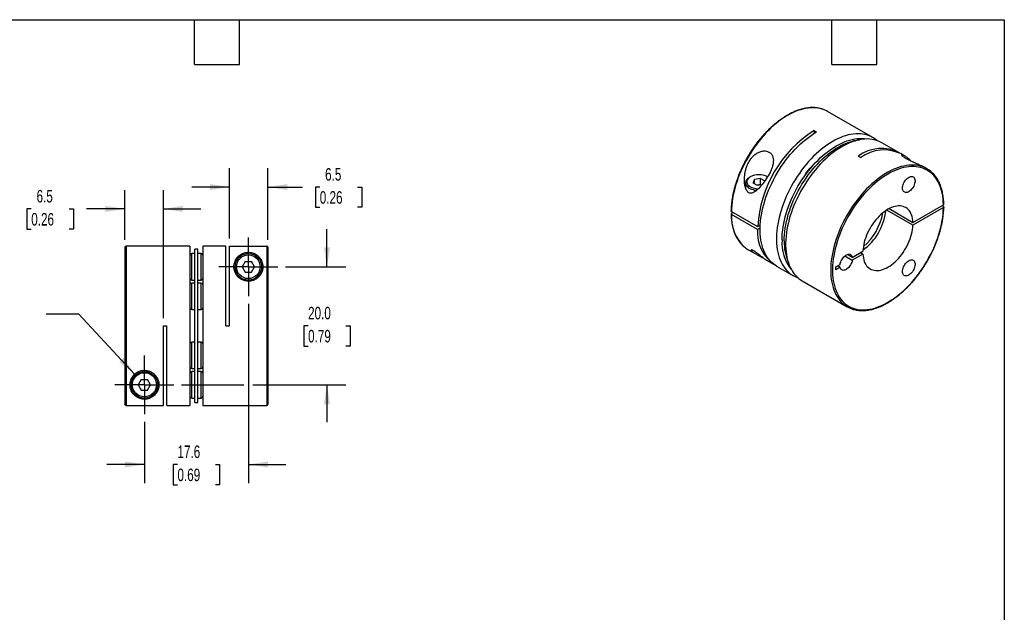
# Model space of a CAD drawing. Header units: millimetres. Extents: x 6 to 273, y 6 to 210.
# Tile 3 of 3: x 106 to 273, y 109 to 210. Entities that reach past the tile are written whole.
import ezdxf

# ---------------------------------------------------------------- set-up
doc = ezdxf.new("R2010")
doc.units = ezdxf.units.MM
doc.linetypes.add('SLD-Center', pattern=[19.05, 15.24, -1.27, 1.27, -1.27])
doc.linetypes.add('SLD-Solid', pattern=[0])
doc.layers.add('CENTER', color=40, linetype='SLD-Center')
doc.layers.add('DIMENSIONS', color=140, linetype='SLD-Solid', lineweight=25)
doc.layers.add('TEXT', color=140, linetype='SLD-Solid', lineweight=25)
doc.styles.add('SLDTEXTSTYLE0', font='TXT', dxfattribs={"width": 0.7})
doc.dimstyles.new('SLDDIMSTYLE3', dxfattribs={"dimtxt": 2.158008, "dimasz": 3.302, "dimexe": 0, "dimexo": 0.0625, "dimgap": 0.539502, "dimtad": 0, "dimtih": 1, "dimtoh": 1, "dimdec": 1, "dimrnd": 1e-09, "dimzin": 12, "dimdsep": 46, "dimtxsty": 'SLDTEXTSTYLE0', "dimsah": 1, "dimcen": 0.09, "dimadec": 0, "dimazin": 3, "dimtfac": 1, "dimtdec": 1, "dimtmove": 0, "dimatfit": 0, "dimfxl": 0, "dimfrac": 2, "dimtolj": 1, "dimtzin": 12, "dimarcsym": 0})
doc.dimstyles.new('SLDDIMSTYLE4', dxfattribs={"dimtxt": 2.158008, "dimasz": 3.302, "dimexe": 0, "dimexo": 0.0625, "dimgap": 0.539502, "dimtad": 0, "dimtih": 1, "dimtoh": 1, "dimdec": 1, "dimrnd": 1e-09, "dimzin": 4, "dimdsep": 46, "dimtxsty": 'SLDTEXTSTYLE0', "dimsah": 1, "dimcen": 0.09, "dimadec": 0, "dimazin": 1, "dimtfac": 1, "dimtdec": 1, "dimtmove": 0, "dimatfit": 0, "dimfxl": 0, "dimfrac": 2, "dimtolj": 1, "dimtzin": 12, "dimarcsym": 0})
doc.dimstyles.new('SLDDIMSTYLE5', dxfattribs={"dimtxt": 2.158008, "dimasz": 3.302, "dimexe": 0, "dimexo": 0.0625, "dimgap": 0.539502, "dimtad": 0, "dimtih": 1, "dimtoh": 1, "dimdec": 1, "dimrnd": 1e-09, "dimzin": 12, "dimdsep": 46, "dimtxsty": 'SLDTEXTSTYLE0', "dimsah": 1, "dimcen": 0, "dimadec": 0, "dimazin": 3, "dimtfac": 1, "dimtdec": 1, "dimtofl": 0, "dimtmove": 0, "dimatfit": 3, "dimfxl": 0, "dimfrac": 2, "dimtolj": 1, "dimtzin": 12, "dimarcsym": 0})

# ---------------------------------------------------------------- blocks, each defined once
blk = doc.blocks.new('_D_3')
at = {"layer": 'DIMENSIONS'}
for p, q in [((141.84, 172.44), (141.84, 184.36)), ((148.34, 172.24), (148.34, 184.36)), ((141.84, 181.18), (135.49, 181.18)), ((148.34, 181.18), (154.21, 181.18)), ((157.13, 181.18), (156.41, 181.18)), ((156.41, 181.18), (156.41, 177.75)), ((163.54, 181.18), (164.27, 181.18)), ((164.27, 181.18), (164.27, 177.75)), ((156.41, 177.75), (157.13, 177.75)), ((164.27, 177.75), (163.54, 177.75))]:
    blk.add_line(p, q, dxfattribs=at)
for points in [[(141.84, 181.18), (138.54, 181.69), (138.54, 180.67)], [(148.34, 181.18), (151.64, 180.67), (151.64, 181.69)]]:
    blk.add_solid(points, dxfattribs=at)
at = {"layer": 'DIMENSIONS', "char_height": 2.117, "attachment_point": 1, "style": 'SLDTEXTSTYLE0'}
for s, insert in [('6.5', (158.03, 184.39)), ('0.26', (157.13, 180.48))]:
    blk.add_mtext(s, dxfattribs=dict(at, insert=insert))
blk = doc.blocks.new('_D_4')
at = {"layer": 'DIMENSIONS'}
for p, q in [((124.14, 172.24), (124.14, 180.66)), ((130.64, 158.94), (130.64, 180.66)), ((108.27, 177.48), (107.55, 177.48)), ((107.55, 177.48), (107.55, 174.05)), ((114.69, 177.48), (115.41, 177.48)), ((115.41, 177.48), (115.41, 174.05)), ((124.14, 177.48), (117.61, 177.48)), ((130.64, 177.48), (136.99, 177.48)), ((107.55, 174.05), (108.27, 174.05)), ((115.41, 174.05), (114.69, 174.05))]:
    blk.add_line(p, q, dxfattribs=at)
for points in [[(124.14, 177.48), (120.84, 177.99), (120.84, 176.97)], [(130.64, 177.48), (133.94, 176.97), (133.94, 177.99)]]:
    blk.add_solid(points, dxfattribs=at)
at = {"layer": 'DIMENSIONS', "char_height": 2.117, "attachment_point": 1, "style": 'SLDTEXTSTYLE0'}
for s, insert in [('6.5', (109.17, 180.69)), ('0.26', (108.27, 176.78))]:
    blk.add_mtext(s, dxfattribs=dict(at, insert=insert))
blk = doc.blocks.new('_D_5')
at = {"layer": 'DIMENSIONS'}
for p, q in [((145.04, 161.41), (145.04, 130.99)), ((127.44, 141.41), (127.44, 130.99)), ((127.44, 134.17), (121.09, 134.17)), ((133.03, 134.17), (132.31, 134.17)), ((132.31, 134.17), (132.31, 130.74)), ((139.45, 134.17), (140.17, 134.17)), ((140.17, 134.17), (140.17, 130.74)), ((145.04, 134.17), (151.39, 134.17)), ((132.31, 130.74), (133.03, 130.74)), ((140.17, 130.74), (139.45, 130.74))]:
    blk.add_line(p, q, dxfattribs=at)
for points in [[(127.44, 134.17), (124.14, 134.67), (124.14, 133.66)], [(145.04, 134.17), (148.34, 133.66), (148.34, 134.67)]]:
    blk.add_solid(points, dxfattribs=at)
at = {"layer": 'DIMENSIONS', "char_height": 2.117, "attachment_point": 1, "style": 'SLDTEXTSTYLE0'}
for s, insert in [('17.6', (133.03, 137.38)), ('0.69', (133.03, 133.46))]:
    blk.add_mtext(s, dxfattribs=dict(at, insert=insert))
blk = doc.blocks.new('_D_6')
at = {"layer": 'DIMENSIONS'}
for p, q in [((158.35, 167.67), (158.35, 174.02)), ((151.3, 167.67), (161.53, 167.67)), ((155.15, 157.67), (154.42, 157.67)), ((154.42, 157.67), (154.42, 154.24)), ((161.56, 157.67), (162.28, 157.67)), ((162.28, 157.67), (162.28, 154.24)), ((154.42, 154.24), (155.15, 154.24)), ((162.28, 154.24), (161.56, 154.24)), ((133.7, 147.67), (144.28, 147.67)), ((145.8, 147.67), (161.53, 147.67)), ((158.35, 147.67), (158.35, 141.32))]:
    blk.add_line(p, q, dxfattribs=at)
for points in [[(158.35, 167.67), (158.86, 170.97), (157.84, 170.97)], [(158.35, 147.67), (157.84, 144.37), (158.86, 144.37)]]:
    blk.add_solid(points, dxfattribs=at)
at = {"layer": 'DIMENSIONS', "char_height": 2.117, "attachment_point": 1, "style": 'SLDTEXTSTYLE0'}
for s, insert in [('20.0', (155.15, 160.88)), ('0.79', (155.15, 156.97))]:
    blk.add_mtext(s, dxfattribs=dict(at, insert=insert))
blk = doc.blocks.new('_D_7')
at = {"layer": 'DIMENSIONS'}
for p, q in [((116.35, 159.66), (110.8, 159.66)), ((125.78, 149.47), (116.35, 159.66))]:
    blk.add_line(p, q, dxfattribs=at)
blk.add_solid([(125.78, 149.47), (123.91, 152.24), (123.16, 151.55)], dxfattribs=at)
at = {"layer": 'DIMENSIONS', "attachment_point": 1, "style": 'SLDTEXTSTYLE0'}
for s, insert, char_height in [('M2.6-0.45 X 10MM', (82.25, 162.39), 2.1167), ('SHCS X2', (89.4, 158.96), 2.117)]:
    blk.add_mtext(s, dxfattribs=dict(at, insert=insert, char_height=char_height))
blk = doc.blocks.new('SW_CENTERMARKSYMBOL_1')
at = {"layer": 'CENTER', "color": 0}
for p, q in [((0, 2.54), (0, 4.99)), ((0, 0), (0, 2.54)), ((-2.54, 0), (-4.99, 0)), ((0, 0), (-2.54, 0)), ((0, 0), (0, -2.54)), ((0, 0), (2.54, 0)), ((2.54, 0), (4.99, 0)), ((0, -2.54), (0, -4.99))]:
    blk.add_line(p, q, dxfattribs=at)
blk = doc.blocks.new('SW_CENTERMARKSYMBOL_2')
at = {"layer": 'CENTER', "color": 0}
for p, q in [((0, 2.54), (0, 4.99)), ((0, 0), (0, 2.54)), ((-2.54, 0), (-4.99, 0)), ((0, 0), (-2.54, 0)), ((0, 0), (0, -2.54)), ((0, 0), (2.54, 0)), ((2.54, 0), (4.99, 0)), ((0, -2.54), (0, -4.99))]:
    blk.add_line(p, q, dxfattribs=at)

msp = doc.modelspace()

# ---------------------------------------------------------------- linework, layer by layer
for p, q in [((250.76, 189.59), (243.12, 194)), ((240.83, 190.76), (241.25, 190.51)), ((240.83, 190.76), (240.83, 190.26)), ((255.07, 187.1), (252.31, 188.69)), ((256.06, 186.53), (255.5, 186.86)), ((248.32, 186.43), (248.75, 186.19)), ((259.95, 184.28), (259.46, 184.57)), ((229.24, 181.9), (229.24, 181.01)), ((230.04, 182.9), (229.9, 182.82)), ((230.75, 182.49), (230.48, 181.91)), ((230.48, 181.91), (231.22, 181.48)), ((231.76, 182.65), (230.75, 182.49)), ((230.75, 181.75), (230.75, 182.49)), ((231.76, 182.65), (232.51, 182.22)), ((231.76, 181.59), (231.76, 182.65)), ((231.76, 181.59), (231.18, 181.5)), ((231.22, 181.48), (232.03, 181.6)), ((231.8, 181.57), (231.76, 181.59)), ((226.83, 177.04), (231.28, 174.47)), ((227.11, 176.88), (226.83, 176.72)), ((257.58, 174.71), (253.13, 177.28)), ((253.55, 177.53), (257.58, 175.2)), ((257.58, 175.2), (262.74, 178.18)), ((262.74, 177.69), (257.58, 174.71)), ((262.74, 177.86), (262.46, 178.02)), ((231.28, 173.98), (226.83, 176.55)), ((231.28, 174.47), (231.73, 174.73)), ((231.71, 174.23), (231.28, 173.98)), ((124.14, 170.97), (124.14, 144.38)), ((135.14, 171.17), (124.34, 171.17)), ((124.34, 171.17), (124.34, 144.18)), ((135.14, 171.17), (135.14, 144.17)), ((136.49, 170.67), (135.99, 170.67)), ((135.99, 144.67), (135.99, 170.67)), ((136.49, 144.67), (136.49, 170.67)), ((141.24, 171.17), (137.34, 171.17)), ((137.34, 171.17), (137.34, 144.17)), ((141.24, 157.67), (141.24, 171.17)), ((141.84, 171.17), (148.14, 171.17)), ((141.84, 157.67), (141.84, 171.17)), ((148.14, 171.17), (148.14, 144.17)), ((148.34, 170.97), (148.34, 144.37)), ((229.62, 170.62), (230.96, 169.85)), ((247.31, 169.27), (249.1, 170.31)), ((135.99, 169.92), (135.44, 169.92)), ((135.44, 165.42), (135.44, 169.92)), ((137.04, 169.92), (136.49, 169.92)), ((137.04, 165.42), (137.04, 169.92)), ((144.51, 168.58), (143.99, 167.67)), ((144.51, 168.58), (145.57, 168.58)), ((146.09, 167.67), (145.57, 168.58)), ((232.67, 168.86), (234.08, 168.04)), ((246.06, 169.51), (247.31, 168.78)), ((247.31, 169.27), (246.48, 169.75)), ((249.1, 169.82), (247.31, 168.78)), ((248.68, 170.07), (249.1, 169.82)), ((143.99, 167.67), (144.51, 166.76)), ((144.51, 166.76), (145.57, 166.76)), ((145.57, 166.76), (146.09, 167.67)), ((234.5, 167.8), (237.26, 166.21)), ((244.5, 167.65), (245.23, 168.07)), ((244.5, 167.16), (244.5, 167.65)), ((245.23, 167.58), (244.5, 167.16)), ((245.23, 167.58), (244.81, 167.83)), ((135.44, 165.42), (135.99, 165.42)), ((136.49, 165.42), (137.04, 165.42)), ((238.81, 165.31), (246.45, 160.9)), ((135.99, 164.92), (135.44, 164.92)), ((135.44, 160.42), (135.44, 164.92)), ((137.04, 164.92), (136.49, 164.92)), ((137.04, 160.42), (137.04, 164.92)), ((135.44, 160.42), (135.99, 160.42)), ((136.49, 160.42), (137.04, 160.42)), ((130.64, 157.67), (131.24, 157.67)), ((130.64, 144.18), (130.64, 157.67)), ((131.24, 144.17), (131.24, 157.67)), ((141.24, 157.67), (141.84, 157.67)), ((135.99, 154.92), (135.44, 154.92)), ((135.44, 150.42), (135.44, 154.92)), ((137.04, 154.92), (136.49, 154.92)), ((137.04, 150.42), (137.04, 154.92)), ((135.44, 150.42), (135.99, 150.42)), ((136.49, 150.42), (137.04, 150.42)), ((126.91, 148.58), (126.39, 147.67)), ((126.91, 148.58), (127.97, 148.58)), ((128.49, 147.67), (127.97, 148.58)), ((135.99, 149.92), (135.44, 149.92)), ((135.44, 145.42), (135.44, 149.92)), ((137.04, 149.92), (136.49, 149.92)), ((137.04, 145.42), (137.04, 149.92)), ((126.39, 147.67), (126.91, 146.76)), ((126.91, 146.76), (127.97, 146.76)), ((127.97, 146.76), (128.49, 147.67)), ((135.44, 145.42), (135.99, 145.42)), ((136.49, 145.42), (137.04, 145.42)), ((124.34, 144.18), (130.64, 144.18)), ((131.24, 144.17), (135.14, 144.17)), ((135.99, 144.67), (136.49, 144.67)), ((137.34, 144.17), (148.14, 144.17))]:
    msp.add_line(p, q)
at = {"flags": 128}
for points in [[(242.34, 194.36), (242.22, 194.4), (241.85, 194.5), (241.47, 194.57), (241.07, 194.62), (240.67, 194.63), (240.26, 194.62), (239.83, 194.58), (239.4, 194.51), (238.96, 194.41), (238.52, 194.29), (238.07, 194.14), (237.62, 193.96), (237.16, 193.75), (236.71, 193.52), (236.25, 193.26), (235.79, 192.98), (235.33, 192.67), (234.88, 192.34), (234.43, 191.98), (233.98, 191.6), (233.54, 191.2), (233.11, 190.78), (232.68, 190.35), (232.26, 189.89), (231.86, 189.41), (231.46, 188.92), (231.07, 188.42), (230.7, 187.89), (230.33, 187.36), (229.99, 186.82), (229.65, 186.26), (229.34, 185.7), (229.03, 185.12), (228.75, 184.55), (228.48, 183.96), (228.23, 183.37), (228, 182.78), (227.79, 182.19), (227.6, 181.6), (227.43, 181.01), (227.28, 180.42), (227.15, 179.84), (227.04, 179.27), (226.96, 178.7), (226.89, 178.14), (226.85, 177.58), (226.83, 177.04)], [(234.5, 167.8), (234.26, 167.95), (233.95, 168.17), (233.67, 168.42), (233.39, 168.69), (233.14, 168.99), (232.91, 169.32), (232.69, 169.67), (232.5, 170.04), (232.33, 170.43), (232.17, 170.84), (232.04, 171.28), (231.93, 171.73), (231.84, 172.2), (231.77, 172.69), (231.73, 173.2), (231.71, 173.72), (231.71, 174.25), (231.73, 174.79), (231.77, 175.35), (231.84, 175.92), (231.93, 176.49), (232.04, 177.07), (232.17, 177.66), (232.33, 178.25), (232.5, 178.84), (232.69, 179.44), (232.91, 180.03), (233.14, 180.63), (233.39, 181.22), (233.67, 181.81), (233.95, 182.39), (234.26, 182.96), (234.58, 183.53), (234.92, 184.09), (235.27, 184.64), (235.64, 185.17), (236.02, 185.69), (236.41, 186.2), (236.81, 186.69), (237.23, 187.17), (237.65, 187.62), (238.08, 188.06), (238.52, 188.48), (238.97, 188.88), (239.42, 189.25), (239.87, 189.6), (240.33, 189.93), (240.79, 190.24), (241.25, 190.51)], [(251.49, 189.06), (251.48, 189.07), (251.19, 189.31), (250.88, 189.52), (250.55, 189.7), (250.21, 189.86), (249.86, 189.99), (249.49, 190.09), (249.11, 190.16), (248.72, 190.21), (248.31, 190.22), (247.9, 190.21), (247.48, 190.17), (247.05, 190.1), (246.61, 190.01), (246.16, 189.88), (245.72, 189.73), (245.26, 189.55), (244.81, 189.35), (244.35, 189.11), (243.89, 188.86), (243.44, 188.57), (242.98, 188.27), (242.53, 187.93), (242.08, 187.58), (241.63, 187.2), (241.19, 186.8), (240.76, 186.39), (240.33, 185.95), (239.91, 185.49), (239.5, 185.02), (239.1, 184.53), (238.72, 184.02), (238.34, 183.5), (237.98, 182.97), (237.63, 182.42), (237.3, 181.87), (236.98, 181.3), (236.68, 180.73), (236.39, 180.15), (236.13, 179.57), (235.88, 178.98), (235.65, 178.39), (235.44, 177.8), (235.24, 177.21), (235.07, 176.62), (234.92, 176.04), (234.79, 175.45), (234.68, 174.88), (234.6, 174.31), (234.53, 173.75), (234.49, 173.2), (234.47, 172.65), (234.47, 172.13), (234.49, 171.61), (234.53, 171.11), (234.6, 170.62), (234.68, 170.16), (234.79, 169.71), (234.92, 169.27), (235.07, 168.86), (235.24, 168.47), (235.44, 168.1), (235.65, 167.75), (235.88, 167.43), (236.13, 167.13), (236.39, 166.86), (236.68, 166.61), (236.98, 166.38), (237.3, 166.19), (237.63, 166.02), (237.98, 165.87), (238.08, 165.84)], [(235.42, 172.25), (235.43, 172.77), (235.46, 173.31), (235.52, 173.86), (235.59, 174.42), (235.69, 174.98), (235.81, 175.56), (235.95, 176.13), (236.12, 176.71), (236.3, 177.29), (236.5, 177.88), (236.72, 178.46), (236.97, 179.04), (237.23, 179.61), (237.5, 180.18), (237.8, 180.75), (238.11, 181.31), (238.44, 181.85), (238.78, 182.39), (239.13, 182.92), (239.5, 183.43), (239.88, 183.93), (240.28, 184.41), (240.68, 184.88), (241.09, 185.33), (241.51, 185.76), (241.94, 186.17), (242.38, 186.56), (242.82, 186.93), (243.26, 187.27), (243.71, 187.6), (244.16, 187.89), (244.61, 188.17), (245.06, 188.42), (245.51, 188.64), (245.96, 188.83), (246.4, 189), (246.84, 189.14), (247.28, 189.25), (247.71, 189.33), (248.13, 189.39), (248.54, 189.42), (248.94, 189.42), (249.34, 189.39), (249.72, 189.33), (249.73, 189.32)], [(235.77, 172.04), (235.78, 172.57), (235.81, 173.11), (235.87, 173.66), (235.95, 174.21), (236.05, 174.78), (236.17, 175.35), (236.31, 175.93), (236.47, 176.51), (236.65, 177.09), (236.86, 177.67), (237.08, 178.25), (237.32, 178.83), (237.58, 179.41), (237.86, 179.98), (238.15, 180.55), (238.46, 181.1), (238.79, 181.65), (239.13, 182.19), (239.49, 182.71), (239.86, 183.23), (240.24, 183.73), (240.63, 184.21), (241.03, 184.68), (241.45, 185.12), (241.87, 185.56), (242.29, 185.97), (242.73, 186.36), (243.17, 186.72), (243.61, 187.07), (244.06, 187.39), (244.51, 187.69), (244.96, 187.96), (245.41, 188.21), (245.86, 188.43), (246.31, 188.63), (246.76, 188.79), (247.2, 188.93), (247.63, 189.05), (248.06, 189.13), (248.48, 189.19), (248.53, 189.19)], [(252.31, 188.69), (252.11, 188.8), (251.77, 188.96), (251.41, 189.09), (251.04, 189.19), (250.66, 189.26), (250.27, 189.31), (249.87, 189.33), (249.45, 189.31), (249.03, 189.27), (248.6, 189.21), (248.16, 189.11), (247.72, 188.98), (247.27, 188.83), (246.82, 188.65), (246.36, 188.45), (245.91, 188.22), (245.45, 187.96), (244.99, 187.67), (244.54, 187.37), (244.08, 187.04), (243.63, 186.68), (243.19, 186.3), (242.75, 185.91), (242.31, 185.49), (241.88, 185.05), (241.47, 184.59), (241.06, 184.12), (240.66, 183.63), (240.27, 183.12), (239.9, 182.6), (239.54, 182.07), (239.19, 181.52), (238.85, 180.97), (238.54, 180.41), (238.24, 179.83), (237.95, 179.26), (237.68, 178.67), (237.43, 178.08), (237.2, 177.49), (236.99, 176.9), (236.8, 176.31), (236.63, 175.72), (236.48, 175.14), (236.35, 174.56), (236.24, 173.98), (236.15, 173.41), (236.09, 172.85), (236.04, 172.3), (236.02, 171.76), (236.02, 171.23), (236.04, 170.71), (236.09, 170.21), (236.15, 169.73), (236.24, 169.26), (236.35, 168.81), (236.48, 168.38), (236.63, 167.96), (236.8, 167.57), (236.99, 167.2), (237.2, 166.86), (237.43, 166.53), (237.68, 166.23), (237.95, 165.96), (238.24, 165.71), (238.54, 165.48), (238.81, 165.31)], [(239.79, 183.8), (239.92, 183.97), (239.94, 184.01)], [(259.16, 184.64), (258.88, 184.73), (258.5, 184.82), (258.12, 184.88), (257.72, 184.91), (257.31, 184.91), (256.89, 184.89), (256.46, 184.84), (256.03, 184.75), (255.59, 184.64), (255.14, 184.51), (254.69, 184.34), (254.24, 184.15), (253.78, 183.93), (253.32, 183.69), (252.87, 183.42), (252.41, 183.12), (251.95, 182.8), (251.5, 182.46), (251.05, 182.09), (250.61, 181.71), (250.17, 181.3), (249.74, 180.87), (249.32, 180.42), (248.9, 179.95), (248.5, 179.47), (248.11, 178.97), (247.72, 178.46), (247.36, 177.93), (247, 177.39), (246.66, 176.84), (246.33, 176.29), (246.02, 175.72), (245.73, 175.14), (245.45, 174.56), (245.19, 173.97), (244.95, 173.39), (244.73, 172.79), (244.53, 172.2), (244.35, 171.61), (244.19, 171.02), (244.05, 170.44), (243.93, 169.86), (243.83, 169.29), (243.75, 168.72), (243.7, 168.16), (243.67, 167.62), (243.65, 167.08), (243.67, 166.56), (243.7, 166.05), (243.75, 165.56), (243.83, 165.08), (243.93, 164.62), (244.05, 164.18), (244.19, 163.76), (244.35, 163.35), (244.53, 162.97), (244.73, 162.62), (244.95, 162.28), (245.19, 161.97), (245.45, 161.68), (245.73, 161.42), (245.78, 161.37)], [(262.74, 178.18), (262.72, 178.7), (262.68, 179.19), (262.62, 179.68), (262.53, 180.14), (262.42, 180.59), (262.29, 181.02), (262.14, 181.43), (261.97, 181.81), (261.78, 182.18), (261.57, 182.52), (261.34, 182.84), (261.09, 183.14), (260.82, 183.41), (260.54, 183.66), (260.24, 183.88), (259.92, 184.07), (259.59, 184.24), (259.24, 184.38), (258.88, 184.49), (258.5, 184.57), (258.12, 184.62), (257.72, 184.65), (257.31, 184.65), (256.9, 184.62), (256.47, 184.56), (256.04, 184.47), (255.6, 184.36), (255.16, 184.22), (254.71, 184.05), (254.26, 183.85), (253.8, 183.63), (253.35, 183.38), (252.9, 183.1), (252.44, 182.8), (251.99, 182.48), (251.54, 182.13), (251.1, 181.76), (250.66, 181.37), (250.23, 180.96), (249.8, 180.53), (249.38, 180.08), (248.98, 179.61), (248.58, 179.13), (248.19, 178.63), (247.82, 178.11), (247.46, 177.58), (247.11, 177.04), (246.78, 176.5), (246.46, 175.94), (246.16, 175.37), (245.87, 174.8), (245.6, 174.22), (245.35, 173.63), (245.12, 173.05), (244.91, 172.46), (244.72, 171.87), (244.55, 171.29), (244.4, 170.71), (244.27, 170.13), (244.16, 169.55), (244.07, 168.99), (244.01, 168.43), (243.96, 167.88), (243.94, 167.35), (243.94, 166.82), (243.96, 166.31), (244.01, 165.81), (244.07, 165.33), (244.16, 164.87), (244.27, 164.42), (244.4, 163.99), (244.55, 163.58), (244.72, 163.2), (244.91, 162.83), (245.12, 162.49), (245.35, 162.17), (245.6, 161.87), (245.87, 161.6), (246.16, 161.36), (246.46, 161.14), (246.78, 160.95), (247.11, 160.78), (247.46, 160.64), (247.82, 160.53), (248.19, 160.45), (248.58, 160.4), (248.98, 160.37), (249.38, 160.38), (249.8, 160.41), (250.23, 160.47), (250.66, 160.55), (251.1, 160.67), (251.54, 160.81), (251.99, 160.98), (252.44, 161.18), (252.9, 161.41), (253.35, 161.66), (253.8, 161.93), (254.26, 162.23), (254.71, 162.56), (255.16, 162.9), (255.6, 163.27), (256.04, 163.67), (256.47, 164.08), (256.9, 164.51), (257.31, 164.96), (257.72, 165.43), (258.12, 165.91), (258.5, 166.41), (258.88, 166.93), (259.24, 167.46), (259.59, 168), (259.92, 168.55), (260.24, 169.11), (260.54, 169.67), (260.82, 170.25), (261.09, 170.83), (261.34, 171.41), (261.57, 171.99), (261.78, 172.58), (261.97, 173.17), (262.14, 173.75), (262.29, 174.34), (262.42, 174.91), (262.53, 175.49), (262.62, 176.05), (262.68, 176.61), (262.72, 177.16), (262.74, 177.69)], [(229.9, 182.82), (229.72, 182.7), (229.57, 182.58), (229.45, 182.44), (229.35, 182.3), (229.28, 182.15), (229.25, 182), (229.24, 181.84), (229.27, 181.69), (229.33, 181.54), (229.42, 181.39), (229.54, 181.26), (229.68, 181.13), (229.86, 181.01), (230.05, 180.9), (230.26, 180.81), (230.5, 180.74), (230.74, 180.68), (231, 180.63), (231.08, 180.62)], [(230.04, 182.9), (229.88, 182.79), (229.73, 182.67), (229.62, 182.54), (229.53, 182.41), (229.47, 182.26), (229.44, 182.12), (229.45, 181.97), (229.48, 181.83), (229.55, 181.69), (229.64, 181.55), (229.77, 181.43), (229.92, 181.31), (230.09, 181.2), (230.28, 181.11), (230.5, 181.03), (230.72, 180.97), (230.96, 180.92), (231.21, 180.89), (231.38, 180.88)], [(255.82, 181.01), (255.83, 181.2), (255.86, 181.39), (255.92, 181.59), (255.99, 181.79), (256.09, 181.99), (256.2, 182.17), (256.33, 182.35), (256.46, 182.51), (256.61, 182.65), (256.76, 182.77), (256.92, 182.87), (257.07, 182.94), (257.22, 182.98), (257.36, 182.99), (257.5, 182.98), (257.61, 182.93), (257.72, 182.86), (257.8, 182.76), (257.87, 182.63), (257.91, 182.49), (257.94, 182.32), (257.94, 182.15), (257.91, 181.96), (257.87, 181.76), (257.8, 181.56), (257.72, 181.36), (257.61, 181.17), (257.5, 180.98), (257.36, 180.81), (257.22, 180.66), (257.07, 180.53), (256.92, 180.42), (256.76, 180.34), (256.61, 180.28), (256.46, 180.26), (256.33, 180.26), (256.2, 180.29), (256.09, 180.35), (255.99, 180.44), (255.92, 180.55), (255.86, 180.68), (255.83, 180.84), (255.82, 181.01)], [(257.58, 175.2), (257.55, 175.54), (257.5, 175.86), (257.43, 176.17), (257.34, 176.45), (257.23, 176.72), (257.1, 176.96), (256.94, 177.18), (256.77, 177.38), (256.58, 177.54), (256.38, 177.69), (256.15, 177.8), (255.92, 177.89), (255.67, 177.95), (255.4, 177.98), (255.13, 177.99), (254.85, 177.96), (254.55, 177.91), (254.26, 177.82), (253.95, 177.71), (253.65, 177.58), (253.34, 177.41), (253.04, 177.22), (252.73, 177.01), (252.43, 176.77), (252.13, 176.51), (251.84, 176.23), (251.56, 175.92), (251.28, 175.61), (251.02, 175.27), (250.77, 174.92), (250.53, 174.56), (250.31, 174.19), (250.1, 173.8), (249.91, 173.42), (249.74, 173.02), (249.59, 172.63), (249.45, 172.23), (249.34, 171.83), (249.25, 171.44), (249.18, 171.06), (249.13, 170.68), (249.1, 170.31)], [(249.1, 169.82), (249.13, 169.48), (249.18, 169.16), (249.25, 168.86), (249.34, 168.57), (249.45, 168.3), (249.59, 168.06), (249.74, 167.84), (249.91, 167.65), (250.1, 167.48), (250.31, 167.33), (250.53, 167.22), (250.77, 167.13), (251.02, 167.07), (251.28, 167.04), (251.56, 167.04), (251.84, 167.06), (252.13, 167.12), (252.43, 167.2), (252.73, 167.31), (253.04, 167.45), (253.34, 167.61), (253.65, 167.8), (253.95, 168.02), (254.26, 168.26), (254.55, 168.52), (254.85, 168.8), (255.13, 169.1), (255.4, 169.42), (255.67, 169.75), (255.92, 170.1), (256.15, 170.46), (256.38, 170.84), (256.58, 171.22), (256.77, 171.61), (256.94, 172), (257.1, 172.4), (257.23, 172.79), (257.34, 173.19), (257.43, 173.58), (257.5, 173.97), (257.55, 174.34), (257.58, 174.71)], [(245.23, 168.07), (245.27, 168.27), (245.34, 168.47), (245.42, 168.66), (245.52, 168.85), (245.63, 169.04), (245.76, 169.21), (245.9, 169.36), (246.04, 169.49), (246.19, 169.61), (246.35, 169.7), (246.5, 169.76), (246.65, 169.79), (246.78, 169.8), (246.91, 169.78), (247.03, 169.73), (247.13, 169.65), (247.21, 169.55), (247.27, 169.42), (247.31, 169.27)], [(247.31, 168.78), (247.27, 168.59), (247.21, 168.39), (247.13, 168.2), (247.03, 168.01), (246.91, 167.82), (246.78, 167.65), (246.65, 167.5), (246.5, 167.36), (246.35, 167.25), (246.19, 167.16), (246.04, 167.1), (245.9, 167.07), (245.76, 167.06), (245.63, 167.08), (245.52, 167.13), (245.42, 167.21), (245.34, 167.31), (245.27, 167.44), (245.23, 167.58)], [(255.82, 166.87), (255.83, 167.05), (255.86, 167.25), (255.92, 167.45), (255.99, 167.65), (256.09, 167.84), (256.2, 168.03), (256.33, 168.21), (256.46, 168.37), (256.61, 168.51), (256.76, 168.63), (256.92, 168.73), (257.07, 168.8), (257.22, 168.84), (257.36, 168.85), (257.5, 168.83), (257.61, 168.79), (257.72, 168.71), (257.8, 168.61), (257.87, 168.49), (257.91, 168.34), (257.94, 168.18), (257.94, 168), (257.91, 167.81), (257.87, 167.62), (257.8, 167.42), (257.72, 167.22), (257.61, 167.02), (257.5, 166.84), (257.36, 166.67), (257.22, 166.52), (257.07, 166.39), (256.92, 166.28), (256.76, 166.2), (256.61, 166.14), (256.46, 166.11), (256.33, 166.12), (256.2, 166.15), (256.09, 166.21), (255.99, 166.29), (255.92, 166.41), (255.86, 166.54), (255.83, 166.7), (255.82, 166.87)]]:
    msp.add_lwpolyline(points, dxfattribs=at)
for centre, radius in [((145.04, 167.67), 2.25), ((145.04, 167.67), 2), ((127.44, 147.67), 2.25), ((127.44, 147.67), 2.05)]:
    msp.add_circle(centre, radius)
for centre, radius, start, end in [((240.85, 190.06), 4.55, 60.0284, 70.8864), ((252.06, 173.24), 20.81, 122.6644, 176.6004), ((252.24, 181.08), 6.63, 62.6745, 126.2027), ((252.69, 180.75), 6.72, 65.3377, 125.9728), ((257.68, 180.35), 4.54, 49.1793, 70.9152), ((231.49, 180.12), 3.14, 62.4976, 117.4971), ((243.58, 178.15), 9.44, 305.8963, 354.109), ((242.92, 178.53), 9.71, 310.216, 349.7893), ((234, 176.19), 7.18, 177.1317, 225.0076), ((237.79, 173.44), 6.53, 175.2676, 237.5987), ((242.9, 171.82), 7.5, 176.7761, 217.7494), ((244.57, 171.83), 8.8, 178.6308, 203.3589), ((124.34, 170.97), 0.2, 90, 180), ((231.9, 174.56), 4.56, 229.1795, 239.9692), ((135.44, 169.62), 0.3, 90, 180), ((137.04, 169.62), 0.3, 0, 90), ((135.44, 165.72), 0.3, 180, 270), ((137.04, 165.72), 0.3, 270, 0), ((135.44, 164.62), 0.3, 90, 180), ((137.04, 164.62), 0.3, 0, 90), ((135.44, 160.72), 0.3, 180, 270), ((137.04, 160.72), 0.3, 270, 0), ((248.72, 164.83), 4.54, 229.6536, 250.8933), ((135.44, 154.62), 0.3, 90, 180), ((137.04, 154.62), 0.3, 0, 90), ((135.44, 150.72), 0.3, 180, 270), ((137.04, 150.72), 0.3, 270, 0), ((135.44, 149.62), 0.3, 90, 180), ((137.04, 149.62), 0.3, 0, 90), ((135.44, 145.72), 0.3, 180, 270), ((137.04, 145.72), 0.3, 270, 0), ((148.14, 144.37), 0.2, 270, 0)]:
    msp.add_arc(centre, radius, start, end)
for points, knots in [([(242.31, 194.37), (242.29, 194.37), (242.15, 194.43), (241.89, 194.5), (241.53, 194.57), (241.16, 194.63), (240.77, 194.65), (240.38, 194.65), (239.98, 194.63), (239.57, 194.57), (239.15, 194.5), (238.73, 194.39), (238.31, 194.27), (237.88, 194.12), (237.44, 193.94), (237.01, 193.74), (236.57, 193.51), (236.13, 193.26), (235.7, 192.99), (235.26, 192.7), (234.83, 192.39), (234.4, 192.05), (233.98, 191.7), (233.56, 191.32), (233.14, 190.93), (232.74, 190.52), (232.34, 190.09), (231.95, 189.65), (231.56, 189.19), (231.19, 188.72), (230.83, 188.23), (230.48, 187.74), (230.14, 187.23), (229.82, 186.71), (229.51, 186.18), (229.21, 185.64), (228.92, 185.1), (228.66, 184.55), (228.41, 184), (228.17, 183.44), (227.95, 182.88), (227.75, 182.32), (227.57, 181.76), (227.4, 181.2), (227.25, 180.65), (227.13, 180.09), (227.02, 179.54), (226.93, 179), (226.86, 178.46), (226.81, 177.93), (226.78, 177.49), (226.77, 177.22), (226.77, 177.13)], [0, 0, 0, 0, 0.004191, 0.024442, 0.044717, 0.065024, 0.085367, 0.105747, 0.126163, 0.146611, 0.167088, 0.187589, 0.208109, 0.228643, 0.249186, 0.269737, 0.290291, 0.310846, 0.331401, 0.351954, 0.372505, 0.393052, 0.413597, 0.434137, 0.454675, 0.475209, 0.49574, 0.516269, 0.536795, 0.557319, 0.577841, 0.598362, 0.618881, 0.6394, 0.659919, 0.680437, 0.700956, 0.721475, 0.741995, 0.762517, 0.78304, 0.803566, 0.824094, 0.844624, 0.865158, 0.885695, 0.906236, 0.926781, 0.947329, 0.967882, 0.988439, 1, 1, 1, 1]), ([(233.23, 183.37), (233.33, 183.55), (233.42, 183.74), (233.59, 184.13), (233.67, 184.32), (233.8, 184.71), (233.85, 184.91), (233.92, 185.3), (233.94, 185.5), (233.94, 185.88), (233.92, 186.06), (233.82, 186.41), (233.75, 186.57), (233.61, 186.77), (233.55, 186.84), (233.43, 186.96), (233.36, 187.01), (233.15, 187.15), (232.98, 187.22), (232.63, 187.3), (232.45, 187.31), (232.06, 187.28), (231.87, 187.23), (231.49, 187.1), (231.31, 187.01), (230.96, 186.79), (230.8, 186.66), (230.49, 186.38), (230.35, 186.22), (230.09, 185.9), (229.97, 185.72), (229.75, 185.36), (229.66, 185.17), (229.49, 184.79), (229.41, 184.6), (229.29, 184.2), (229.23, 184), (229.15, 183.59), (229.11, 183.38), (229.04, 182.75), (229.03, 182.34), (229.08, 181.71), (229.11, 181.5), (229.18, 181.2), (229.21, 181.1), (229.27, 180.9), (229.31, 180.81), (229.44, 180.53), (229.55, 180.37), (229.77, 180.21), (229.85, 180.18), (230, 180.14), (230.09, 180.13), (230.25, 180.15), (230.33, 180.17), (230.48, 180.22), (230.55, 180.26), (230.77, 180.38), (230.92, 180.48), (231.33, 180.82), (231.59, 181.09), (232.09, 181.67), (232.34, 181.98), (232.81, 182.65), (233.02, 183), (233.23, 183.37)], [0, 0, 0, 0, 0.03125, 0.03125, 0.0625, 0.0625, 0.09375, 0.09375, 0.125, 0.125, 0.15625, 0.15625, 0.1875, 0.1875, 0.203125, 0.203125, 0.21875, 0.21875, 0.25, 0.25, 0.28125, 0.28125, 0.3125, 0.3125, 0.34375, 0.34375, 0.375, 0.375, 0.40625, 0.40625, 0.4375, 0.4375, 0.46875, 0.46875, 0.5, 0.5, 0.53125, 0.53125, 0.5625, 0.5625, 0.625, 0.625, 0.65625, 0.65625, 0.671875, 0.671875, 0.6875, 0.6875, 0.71875, 0.71875, 0.734375, 0.734375, 0.75, 0.75, 0.765625, 0.765625, 0.78125, 0.78125, 0.8125, 0.8125, 0.875, 0.875, 0.9375, 0.9375, 1, 1, 1, 1]), ([(256.35, 186.35), (256.27, 186.4), (256.12, 186.5), (255.92, 186.61), (255.75, 186.68), (255.65, 186.69), (255.62, 186.66), (255.64, 186.61), (255.71, 186.53), (255.81, 186.43), (255.97, 186.32), (256.16, 186.19), (256.41, 186.04), (256.71, 185.88), (257.05, 185.71), (257.43, 185.53), (257.81, 185.36), (258.2, 185.19), (258.6, 185), (259.02, 184.81), (259.31, 184.66), (259.44, 184.58), (259.46, 184.57)], [0, 0, 0, 0, 0.057274, 0.115186, 0.18162, 0.249773, 0.295397, 0.34194, 0.383407, 0.425837, 0.466218, 0.507696, 0.550504, 0.594721, 0.643274, 0.69371, 0.742197, 0.792075, 0.851768, 0.913133, 0.988991, 1, 1, 1, 1]), ([(257.23, 185.63), (257.19, 185.67), (257.05, 185.79), (256.84, 185.97), (256.58, 186.18), (256.43, 186.29), (256.35, 186.35)], [0, 0, 0, 0, 0.138862, 0.421127, 0.710595, 1, 1, 1, 1]), ([(240.45, 184.6), (240.41, 184.58), (240.31, 184.52), (240.15, 184.39), (239.98, 184.23), (239.82, 184.05), (239.66, 183.85), (239.52, 183.65), (239.4, 183.43), (239.29, 183.22), (239.23, 183.07), (239.21, 183.01)], [0, 0, 0, 0, 0.073497, 0.191845, 0.309952, 0.427743, 0.545252, 0.662567, 0.7798, 0.897077, 1, 1, 1, 1]), ([(262.8, 178.27), (262.8, 178.35), (262.79, 178.61), (262.77, 179.02), (262.72, 179.49), (262.65, 179.95), (262.56, 180.39), (262.45, 180.82), (262.32, 181.23), (262.17, 181.63), (262, 182), (261.82, 182.36), (261.62, 182.69), (261.39, 183), (261.16, 183.3), (260.92, 183.55), (260.75, 183.7), (260.67, 183.77)], [0, 0, 0, 0, 0.036766, 0.106546, 0.176335, 0.24612, 0.315891, 0.385638, 0.455348, 0.525006, 0.594595, 0.664097, 0.733496, 0.802777, 0.87193, 0.940953, 1, 1, 1, 1]), ([(226.83, 177.04), (226.81, 177.05), (226.79, 177.07), (226.77, 177.1), (226.77, 177.12), (226.77, 177.13)], [0, 0, 0, 0, 0.423637, 0.847273, 1, 1, 1, 1]), ([(247.26, 160.54), (247.28, 160.53), (247.42, 160.47), (247.68, 160.4), (248.04, 160.33), (248.42, 160.28), (248.8, 160.25), (249.19, 160.25), (249.59, 160.28), (250, 160.33), (250.42, 160.4), (250.84, 160.51), (251.27, 160.63), (251.7, 160.79), (252.13, 160.96), (252.57, 161.16), (253, 161.39), (253.44, 161.64), (253.87, 161.91), (254.31, 162.2), (254.74, 162.51), (255.17, 162.85), (255.6, 163.2), (256.01, 163.58), (256.43, 163.97), (256.84, 164.38), (257.24, 164.81), (257.63, 165.25), (258.01, 165.71), (258.38, 166.18), (258.74, 166.67), (259.09, 167.17), (259.43, 167.68), (259.76, 168.19), (260.07, 168.72), (260.36, 169.26), (260.65, 169.8), (260.92, 170.35), (261.17, 170.9), (261.4, 171.46), (261.62, 172.02), (261.82, 172.58), (262.01, 173.14), (262.17, 173.7), (262.32, 174.26), (262.45, 174.81), (262.56, 175.36), (262.65, 175.9), (262.72, 176.44), (262.77, 176.97), (262.79, 177.41), (262.8, 177.68), (262.8, 177.78)], [0, 0, 0, 0, 0.004192, 0.024442, 0.044718, 0.065025, 0.085367, 0.105747, 0.126163, 0.146612, 0.167089, 0.18759, 0.208109, 0.228643, 0.249187, 0.269737, 0.290291, 0.310847, 0.331402, 0.351955, 0.372505, 0.393053, 0.413597, 0.434138, 0.454675, 0.47521, 0.495741, 0.516269, 0.536795, 0.557319, 0.577841, 0.598362, 0.618882, 0.6394, 0.659919, 0.680437, 0.700956, 0.721475, 0.741996, 0.762517, 0.783041, 0.803566, 0.824094, 0.844624, 0.865158, 0.885695, 0.906236, 0.926781, 0.947329, 0.967882, 0.988439, 1, 1, 1, 1]), ([(262.74, 178.18), (262.76, 178.19), (262.79, 178.21), (262.8, 178.24), (262.8, 178.26), (262.8, 178.27)], [0, 0, 0, 0, 0.423639, 0.847279, 1, 1, 1, 1]), ([(262.74, 177.86), (262.78, 177.84), (262.8, 177.81), (262.8, 177.75), (262.78, 177.72), (262.74, 177.69)], [0, 0, 0, 0, 0.5, 0.5, 1, 1, 1, 1]), ([(226.83, 176.72), (226.79, 176.7), (226.77, 176.67), (226.77, 176.61), (226.79, 176.58), (226.83, 176.55)], [0, 0, 0, 0, 0.5, 0.5, 1, 1, 1, 1]), ([(226.77, 176.64), (226.77, 176.55), (226.78, 176.3), (226.8, 175.89), (226.85, 175.41), (226.92, 174.95), (227.01, 174.51), (227.12, 174.08), (227.25, 173.67), (227.4, 173.28), (227.57, 172.9), (227.75, 172.55), (227.96, 172.21), (228.18, 171.9), (228.42, 171.61), (228.66, 171.35), (228.83, 171.2), (228.9, 171.13)], [0, 0, 0, 0, 0.0367661, 0.1065458, 0.1763354, 0.24612, 0.3158911, 0.3856381, 0.4553481, 0.525006, 0.594595, 0.6640974, 0.7334963, 0.8027771, 0.8719301, 0.9409527, 1, 1, 1, 1]), ([(142.59, 167.67), (142.59, 167.53), (142.6, 167.39), (142.66, 167.09), (142.7, 166.94), (142.81, 166.64), (142.89, 166.49), (143.07, 166.2), (143.19, 166.06), (143.45, 165.8), (143.6, 165.68), (143.94, 165.47), (144.13, 165.39), (144.43, 165.3), (144.53, 165.28), (144.73, 165.24), (144.84, 165.23), (145.16, 165.22), (145.37, 165.24), (145.78, 165.33), (145.97, 165.4), (146.33, 165.58), (146.49, 165.69), (146.78, 165.93), (146.9, 166.07), (147.11, 166.35), (147.2, 166.5), (147.34, 166.8), (147.39, 166.95), (147.46, 167.24), (147.48, 167.39), (147.49, 167.68), (147.49, 167.82), (147.46, 168.09), (147.43, 168.22), (147.36, 168.47), (147.31, 168.59), (147.21, 168.83), (147.14, 168.94), (146.93, 169.26), (146.75, 169.45), (146.43, 169.7), (146.31, 169.78), (146.1, 169.88), (146.03, 169.91), (145.88, 169.98), (145.8, 170), (145.54, 170.08), (145.34, 170.11), (145.03, 170.13), (144.92, 170.12), (144.71, 170.1), (144.61, 170.09), (144.43, 170.05), (144.34, 170.02), (144.18, 169.97), (144.1, 169.94), (143.89, 169.84), (143.76, 169.77), (143.41, 169.53), (143.23, 169.35), (142.93, 168.94), (142.8, 168.71), (142.64, 168.22), (142.59, 167.96), (142.59, 167.67)], [0, 0, 0, 0, 0.03125, 0.03125, 0.0625, 0.0625, 0.09375, 0.09375, 0.125, 0.125, 0.15625, 0.15625, 0.1875, 0.1875, 0.203125, 0.203125, 0.21875, 0.21875, 0.25, 0.25, 0.28125, 0.28125, 0.3125, 0.3125, 0.34375, 0.34375, 0.375, 0.375, 0.40625, 0.40625, 0.4375, 0.4375, 0.46875, 0.46875, 0.5, 0.5, 0.53125, 0.53125, 0.5625, 0.5625, 0.625, 0.625, 0.65625, 0.65625, 0.671875, 0.671875, 0.6875, 0.6875, 0.71875, 0.71875, 0.734375, 0.734375, 0.75, 0.75, 0.765625, 0.765625, 0.78125, 0.78125, 0.8125, 0.8125, 0.875, 0.875, 0.9375, 0.9375, 1, 1, 1, 1]), ([(148.34, 170.97), (148.34, 171.02), (148.32, 171.07), (148.24, 171.15), (148.19, 171.17), (148.14, 171.17)], [0, 0, 0, 0, 0.5, 0.5, 1, 1, 1, 1]), ([(232.41, 169.02), (232.32, 169.09), (232.16, 169.21), (231.86, 169.43), (231.6, 169.65), (231.35, 169.85), (231.15, 170), (230.98, 170.12), (230.82, 170.24), (230.63, 170.37), (230.45, 170.47), (230.32, 170.52), (230.25, 170.53), (230.21, 170.52), (230.19, 170.49), (230.2, 170.43), (230.26, 170.34), (230.4, 170.21), (230.59, 170.07), (230.82, 169.92), (231.07, 169.78), (231.3, 169.66), (231.53, 169.53), (231.77, 169.41), (232.01, 169.29), (232.15, 169.21), (232.19, 169.18)], [0, 0, 0, 0, 0.069756, 0.128901, 0.189559, 0.226714, 0.26468, 0.287736, 0.311344, 0.343299, 0.38017, 0.416774, 0.442524, 0.468914, 0.504788, 0.541323, 0.600899, 0.662032, 0.720385, 0.780273, 0.823355, 0.867524, 0.899486, 0.932282, 0.977993, 1, 1, 1, 1]), ([(232.67, 168.86), (232.65, 168.87), (232.58, 168.91), (232.48, 168.98), (232.41, 169.02)], [0, 0, 0, 0, 0.348265, 1, 1, 1, 1]), ([(129.89, 147.67), (129.89, 147.81), (129.88, 147.96), (129.82, 148.26), (129.78, 148.41), (129.67, 148.71), (129.59, 148.85), (129.41, 149.14), (129.29, 149.28), (129.03, 149.55), (128.88, 149.67), (128.54, 149.87), (128.35, 149.96), (128.06, 150.05), (127.95, 150.07), (127.75, 150.11), (127.64, 150.12), (127.32, 150.13), (127.11, 150.11), (126.7, 150.02), (126.51, 149.95), (126.15, 149.77), (125.99, 149.66), (125.7, 149.41), (125.58, 149.27), (125.37, 148.99), (125.28, 148.85), (125.15, 148.55), (125.09, 148.4), (125.02, 148.1), (125, 147.95), (124.99, 147.67), (124.99, 147.53), (125.02, 147.26), (125.05, 147.13), (125.12, 146.87), (125.17, 146.75), (125.27, 146.52), (125.34, 146.41), (125.55, 146.09), (125.73, 145.9), (126.05, 145.65), (126.18, 145.57), (126.38, 145.46), (126.45, 145.43), (126.6, 145.37), (126.68, 145.34), (126.94, 145.27), (127.14, 145.23), (127.46, 145.22), (127.56, 145.22), (127.77, 145.24), (127.87, 145.26), (128.05, 145.3), (128.14, 145.32), (128.3, 145.38), (128.38, 145.41), (128.59, 145.5), (128.72, 145.58), (129.07, 145.82), (129.25, 146), (129.55, 146.41), (129.68, 146.64), (129.84, 147.13), (129.89, 147.39), (129.89, 147.67)], [0, 0, 0, 0, 0.03125, 0.03125, 0.0625, 0.0625, 0.09375, 0.09375, 0.125, 0.125, 0.15625, 0.15625, 0.1875, 0.1875, 0.203125, 0.203125, 0.21875, 0.21875, 0.25, 0.25, 0.28125, 0.28125, 0.3125, 0.3125, 0.34375, 0.34375, 0.375, 0.375, 0.40625, 0.40625, 0.4375, 0.4375, 0.46875, 0.46875, 0.5, 0.5, 0.53125, 0.53125, 0.5625, 0.5625, 0.625, 0.625, 0.65625, 0.65625, 0.671875, 0.671875, 0.6875, 0.6875, 0.71875, 0.71875, 0.734375, 0.734375, 0.75, 0.75, 0.765625, 0.765625, 0.78125, 0.78125, 0.8125, 0.8125, 0.875, 0.875, 0.9375, 0.9375, 1, 1, 1, 1]), ([(124.34, 144.18), (124.29, 144.18), (124.24, 144.2), (124.16, 144.27), (124.14, 144.32), (124.14, 144.38)], [0, 0, 0, 0, 0.5, 0.5, 1, 1, 1, 1])]:
    msp.add_open_spline(points, degree=3, knots=knots)
at = {"layer": 'TEXT'}
for p, q in [((6.35, 209.55), (273.05, 209.55)), ((135.89, 201.93), (135.89, 209.55)), ((143.51, 201.93), (143.51, 209.55)), ((243.84, 201.93), (243.84, 209.55)), ((251.46, 201.93), (251.46, 209.55)), ((273.05, 209.55), (273.05, 6.35)), ((135.89, 201.93), (143.51, 201.93)), ((243.84, 201.93), (251.46, 201.93))]:
    msp.add_line(p, q, dxfattribs=at)

# ---------------------------------------------------------------- block references
at = {"layer": 'CENTER'}
for name, p in [('SW_CENTERMARKSYMBOL_2', (145.04, 167.67)), ('SW_CENTERMARKSYMBOL_1', (127.44, 147.67))]:
    msp.add_blockref(name, p, dxfattribs=at)

# ---------------------------------------------------------------- dimensions: what is measured, and where the dimension line sits
at = {"layer": 'DIMENSIONS'}
for base, p1, p2, picture, middle in [((148.34, 181.18), (141.84, 171.17), (148.34, 170.97), '_D_3', (160.34, 181.18)), ((124.14, 177.48), (130.64, 157.67), (124.14, 170.97), '_D_4', (111.48, 177.48)), ((127.44, 134.17), (145.04, 162.68), (127.44, 142.68), '_D_5', (136.24, 134.17))]:
    dim = msp.add_linear_dim(base=base, p1=p1, p2=p2, dimstyle='SLDDIMSTYLE3', dxfattribs=at)
    dim.commit()
    dim.dimension.update_dxf_attribs({"geometry": picture, "text_midpoint": middle, "dimtype": 160})
dim = msp.add_linear_dim(base=(158.35, 167.67), p1=(132.43, 147.67), p2=(150.03, 167.67), angle=90, dimstyle='SLDDIMSTYLE4', dxfattribs=at)
dim.commit()
dim.dimension.update_dxf_attribs({"geometry": '_D_6', "text_midpoint": (158.35, 157.67), "dimtype": 160})
dim = msp.add_diameter_dim_2p(p1=(129.1, 145.87), p2=(125.78, 149.47), text='M2.6-0.45 X 10MM\\PSHCS X2', dimstyle='SLDDIMSTYLE5', override={"dimpost": '<>'}, dxfattribs=at)
dim.commit()
dim.dimension.update_dxf_attribs({"geometry": '_D_7', "text_midpoint": (95.73, 159.66), "dimtype": 163})

doc.saveas('drawing.dxf')
